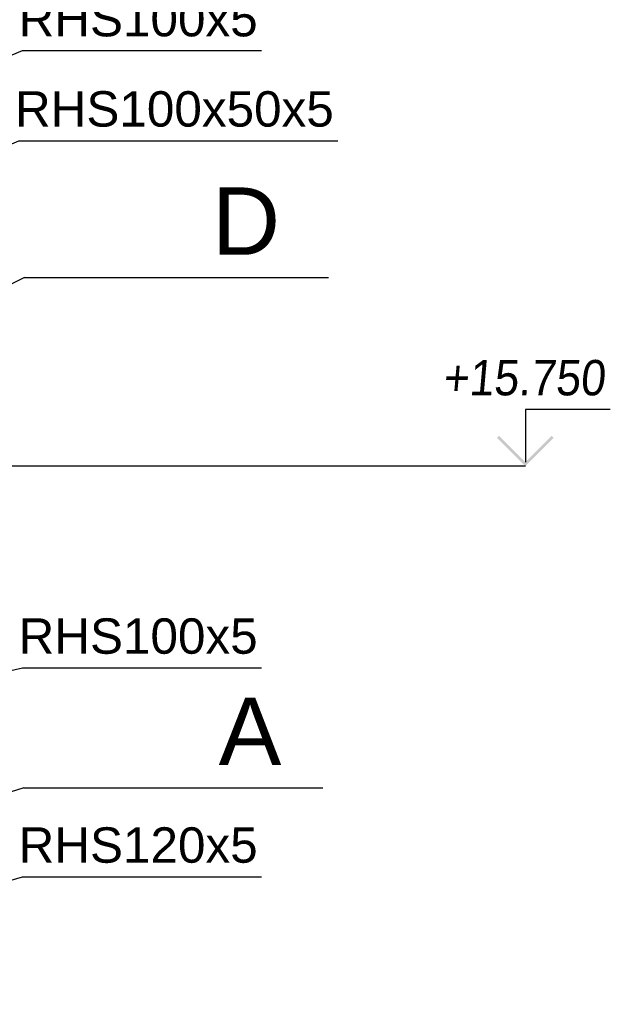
# Paper-space layout 'A0 Advance Steel' of a CAD drawing. Header units: millimetres. Extents: x 209 to 803, y 321 to 741.
# Tile 25 of 52: x 364 to 406, y 536 to 605. Entities that reach past the tile are written whole.
import ezdxf

# ---------------------------------------------------------------- set-up
doc = ezdxf.new("R2010")
doc.units = ezdxf.units.MM
doc.layers.get('0').update_dxf_attribs({"linetype": 'CONTINUOUS'})
doc.layers.add('AS_INS_ON', color=7, linetype='CONTINUOUS')
doc.styles.add('Arial', font='arial.ttf')
doc.styles.add('CalloutText_Big', font='arial.ttf', dxfattribs={"height": 4.76})
doc.styles.get("Standard").update_dxf_attribs({"font": 'arial.ttf', "width": 0.9, "oblique": 5})

psp = doc.layouts.new('A0 Advance Steel')

# ---------------------------------------------------------------- hatches: boundary and pattern name
at = {"layer": 'AS_INS_ON'}
psp.add_hatch(color=7, dxfattribs=at).paths.add_polyline_path([(397.869, 575.755), (397.727, 575.614), (399.727, 573.614), (401.727, 575.614), (401.586, 575.755), (399.727, 573.897)])

# ---------------------------------------------------------------- linework, layer by layer
at = {"color": 7}
for points in [[(330.133, 588.7), (364.208, 602.964), (381.097, 602.964)], [(342.356, 587.314), (363.954, 596.591), (386.474, 596.591)], [(331.524, 551.929), (364.208, 559.369), (381.097, 559.369)], [(333.468, 535.616), (364.208, 544.613), (381.097, 544.613)]]:
    psp.add_lwpolyline(points, dxfattribs=at)
at = {"layer": 'AS_INS_ON'}
for p, q in [((364.355, 586.933), (317.782, 563.844)), ((364.355, 586.933), (385.823, 586.933)), ((364.295, 550.904), (322.772, 537.955)), ((364.295, 550.904), (385.416, 550.904))]:
    psp.add_line(p, q, dxfattribs=at)
at = {"layer": 'AS_INS_ON', "color": 7}
for p, q in [((405.727, 577.614, -37399.881), (399.727, 577.614, -37399.881)), ((399.727, 577.614, -37399.881), (399.727, 573.897, -37399.881)), ((399.727, 573.614), (340.463, 573.614))]:
    psp.add_line(p, q, dxfattribs=at)

# ---------------------------------------------------------------- texts
at = {"color": 7, "style": 'Arial'}
for s, p in [('RHS100x5', (363.933, 603.964)), ('RHS100x50x5', (363.679, 597.591)), ('RHS100x5', (363.933, 560.369)), ('RHS120x5', (363.933, 545.613))]:
    psp.add_text(s, height=2.5, dxfattribs=at).set_placement(p)
at = {"layer": 'AS_INS_ON', "style": 'CalloutText_Big'}
for s, p in [('D', (377.599, 588.539)), ('A', (378.061, 552.51))]:
    psp.add_text(s, height=4.76, dxfattribs=at).set_placement(p)
at = {"layer": 'AS_INS_ON', "color": 7, "oblique": 5, "width": 0.9}
psp.add_text('+15.750', height=2.5, dxfattribs=at).set_placement((393.879, 578.614))

doc.saveas('drawing.dxf')
